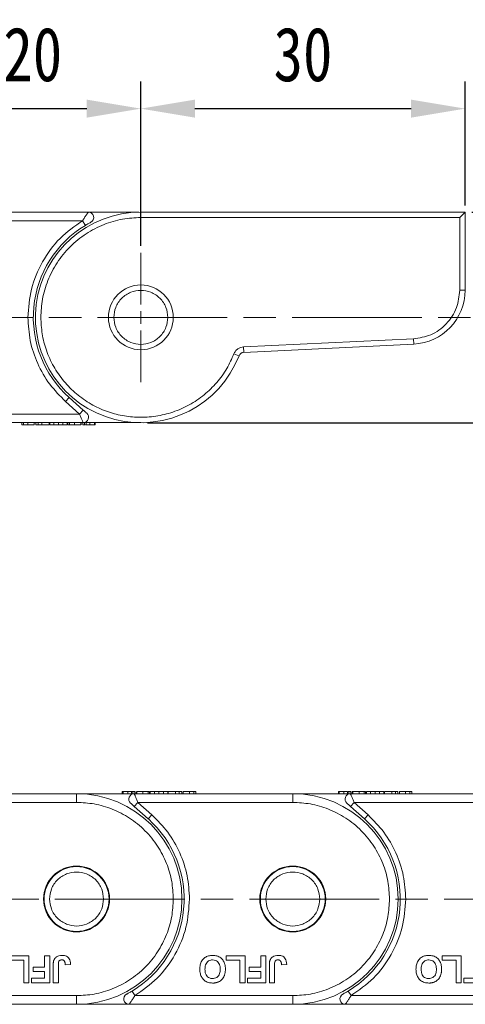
# Model space of a CAD drawing. Header units: millimetres. Extents: x 3455 to 3957, y 2 to 354.
# Tile 13 of 33: x 3684 to 3726, y 163 to 254. Entities that reach past the tile are written whole.
import ezdxf

# ---------------------------------------------------------------- set-up
doc = ezdxf.new("R2010")
doc.units = ezdxf.units.MM
doc.linetypes.add('ACAD_ISO08W100', pattern=[36, 24, -3, 6, -3])
doc.linetypes.add('CENTER', pattern=[0.6, 0.375, -0.075, 0.075, -0.075])
doc.layers.add('中心线', color=1, linetype='CENTER', lineweight=25)
doc.styles.get("Standard").update_dxf_attribs({"font": '仿宋_GB2312.ttf', "width": 0.8})
doc.dimstyles.new('ISO-15', dxfattribs={"dimtxt": 5, "dimasz": 5, "dimexe": 2.5, "dimexo": 0.625, "dimgap": 2.5, "dimtad": 1, "dimdsep": 46, "dimtxsty": 'Standard', "dimcen": 2.5, "dimadec": 0, "dimazin": 0, "dimtfac": 1, "dimtmove": 0, "dimatfit": 3, "dimfxl": 0, "dimarcsym": 0})

# ---------------------------------------------------------------- blocks, each defined once
blk = doc.blocks.new('*D390')
at = {"color": 0, "lineweight": -2}
for p, q in [((3675.525, 232.775), (3675.525, 247.972)), ((3695.525, 232.775), (3695.525, 247.972)), ((3680.525, 245.472), (3690.525, 245.472))]:
    blk.add_line(p, q, dxfattribs=at)
at = {"color": 0, "lineweight": 9}
for points in [[(3680.525, 246.305), (3680.525, 244.639), (3675.525, 245.472)], [(3690.525, 246.305), (3690.525, 244.639), (3695.525, 245.472)]]:
    blk.add_solid(points, dxfattribs=at)
at = {"layer": 'Defpoints', "color": 0, "lineweight": 9}
for p in [(3695.525, 245.472), (3675.525, 232.15), (3695.525, 232.15)]:
    blk.add_point(p, dxfattribs=at)
at = {"color": 0, "lineweight": 9, "insert": (3685.525, 250.472), "char_height": 5, "attachment_point": 5}
blk.add_mtext('20', dxfattribs=at)
blk = doc.blocks.new('*D391')
at = {"color": 0, "lineweight": -2}
for p, q in [((3695.525, 232.775), (3695.525, 247.972)), ((3725.525, 236.516), (3725.525, 247.972)), ((3700.525, 245.472), (3720.525, 245.472))]:
    blk.add_line(p, q, dxfattribs=at)
at = {"color": 0, "lineweight": 9}
for points in [[(3700.525, 246.305), (3700.525, 244.639), (3695.525, 245.472)], [(3720.525, 246.305), (3720.525, 244.639), (3725.525, 245.472)]]:
    blk.add_solid(points, dxfattribs=at)
at = {"layer": 'Defpoints', "color": 0, "lineweight": 9}
for p in [(3725.525, 245.472), (3725.525, 235.891), (3695.525, 232.15)]:
    blk.add_point(p, dxfattribs=at)
at = {"color": 0, "lineweight": 9, "insert": (3710.525, 250.472), "char_height": 5, "attachment_point": 5}
blk.add_mtext('30', dxfattribs=at)
blk = doc.blocks.new('*D392')
at = {"color": 0, "lineweight": -2}
for p, q in [((3726.15, 235.891), (3768.274, 235.891)), ((3765.774, 230.891), (3765.774, 221.391)), ((3696.15, 216.391), (3768.274, 216.391))]:
    blk.add_line(p, q, dxfattribs=at)
at = {"color": 0, "lineweight": 9}
for points in [[(3764.941, 230.891), (3766.608, 230.891), (3765.774, 235.891)], [(3764.941, 221.391), (3766.608, 221.391), (3765.774, 216.391)]]:
    blk.add_solid(points, dxfattribs=at)
at = {"layer": 'Defpoints', "color": 0, "lineweight": 9}
for p in [(3725.525, 235.891), (3695.525, 216.391), (3765.774, 216.391)]:
    blk.add_point(p, dxfattribs=at)
at = {"color": 0, "lineweight": 9, "insert": (3760.774, 226.141), "char_height": 5, "attachment_point": 5, "rotation": 90}
blk.add_mtext('19.5', dxfattribs=at)

msp = doc.modelspace()

# ---------------------------------------------------------------- linework, layer by layer
at = {"color": 7, "linetype": 'Continuous', "lineweight": 15}
for p, q in [((3690.663, 235.895), (3675.525, 235.895)), ((3695.345, 235.895), (3690.663, 235.895)), ((3695.525, 235.391), (3695.525, 235.891)), ((3725.525, 235.891), (3695.525, 235.891)), ((3695.525, 235.391), (3725.025, 235.391)), ((3725.025, 235.391), (3725.525, 235.891)), ((3725.025, 235.391), (3725.025, 228.657)), ((3725.525, 228.657), (3725.525, 235.891)), ((3675.525, 235.095), (3690.131, 235.095)), ((3690.131, 235.095), (3690.389, 234.666)), ((3725.525, 228.657), (3725.025, 228.657)), ((3720.741, 224.162), (3705.023, 223.406)), ((3705.023, 223.406), (3705.047, 222.907)), ((3705.047, 222.907), (3720.765, 223.662)), ((3720.765, 223.662), (3720.741, 224.162)), ((3704.605, 222.59), (3704.139, 222.772)), ((3688.553, 218.36), (3688.887, 218.733)), ((3689.855, 217.195), (3688.553, 218.36)), ((3690.188, 217.567), (3688.887, 218.733)), ((3689.855, 217.195), (3675.525, 217.195)), ((3690.188, 217.567), (3689.855, 217.195)), ((3675.525, 216.395), (3690.19, 216.395)), ((3684.507, 216.195), (3684.507, 216.395)), ((3684.682, 216.195), (3684.682, 216.395)), ((3685.084, 216.195), (3685.084, 216.395)), ((3685.661, 216.395), (3685.661, 216.195)), ((3685.796, 216.195), (3685.796, 216.395)), ((3685.796, 216.195), (3686.027, 216.195)), ((3686.027, 216.195), (3686.027, 216.395)), ((3686.027, 216.195), (3686.36, 216.195)), ((3686.36, 216.195), (3686.36, 216.395)), ((3686.36, 216.195), (3687.052, 216.195)), ((3687.052, 216.195), (3687.052, 216.395)), ((3687.097, 216.195), (3687.097, 216.395)), ((3687.097, 216.195), (3687.489, 216.195)), ((3687.489, 216.195), (3687.489, 216.395)), ((3687.489, 216.195), (3687.905, 216.195)), ((3687.905, 216.395), (3687.905, 216.195)), ((3687.905, 216.195), (3688.321, 216.195)), ((3688.321, 216.195), (3688.321, 216.395)), ((3688.321, 216.195), (3688.713, 216.195)), ((3688.713, 216.195), (3688.713, 216.395)), ((3688.757, 216.195), (3688.757, 216.395)), ((3688.757, 216.195), (3688.762, 216.195)), ((3688.783, 216.195), (3688.783, 216.395)), ((3688.909, 216.395), (3688.909, 216.195)), ((3689.384, 216.195), (3689.384, 216.395)), ((3689.963, 216.195), (3689.963, 216.395)), ((3689.999, 216.195), (3690.014, 216.195)), ((3690.014, 216.195), (3690.014, 216.395)), ((3690.149, 216.395), (3690.149, 216.195)), ((3690.183, 216.41), (3690.314, 216.41)), ((3690.19, 216.395), (3695.525, 216.395)), ((3690.323, 216.195), (3690.323, 216.395)), ((3690.456, 216.195), (3690.456, 216.395)), ((3690.456, 216.195), (3690.79, 216.195)), ((3690.79, 216.195), (3690.79, 216.395)), ((3691.225, 216.195), (3691.225, 216.395)), ((3691.302, 216.195), (3691.302, 216.395)), ((3689.579, 182.037), (3674.914, 182.037)), ((3689.579, 182.037), (3689.579, 181.237)), ((3694.914, 182.037), (3689.579, 182.037)), ((3693.802, 182.237), (3693.802, 182.037)), ((3693.879, 182.237), (3693.879, 182.037)), ((3694.648, 182.237), (3694.314, 182.237)), ((3694.314, 182.237), (3694.314, 182.037)), ((3694.648, 182.237), (3694.648, 182.037)), ((3694.781, 182.237), (3694.781, 182.037)), ((3694.921, 182.021), (3694.79, 182.021)), ((3709.579, 182.037), (3694.914, 182.037)), ((3694.955, 182.037), (3694.955, 182.237)), ((3695.09, 182.237), (3695.09, 182.037)), ((3695.105, 182.237), (3695.09, 182.237)), ((3695.141, 182.237), (3695.141, 182.037)), ((3695.72, 182.237), (3695.72, 182.037)), ((3696.195, 182.037), (3696.195, 182.237)), ((3696.321, 182.237), (3696.321, 182.037)), ((3696.347, 182.237), (3696.342, 182.237)), ((3696.347, 182.237), (3696.347, 182.037)), ((3696.391, 182.237), (3696.391, 182.037)), ((3696.783, 182.237), (3696.391, 182.237)), ((3696.783, 182.237), (3696.783, 182.037)), ((3697.199, 182.237), (3696.783, 182.237)), ((3697.199, 182.037), (3697.199, 182.237)), ((3697.615, 182.237), (3697.199, 182.237)), ((3697.615, 182.237), (3697.615, 182.037)), ((3698.007, 182.237), (3697.615, 182.237)), ((3698.007, 182.237), (3698.007, 182.037)), ((3698.052, 182.237), (3698.052, 182.037)), ((3698.744, 182.237), (3698.052, 182.237)), ((3698.744, 182.237), (3698.744, 182.037)), ((3699.077, 182.237), (3698.744, 182.237)), ((3699.077, 182.237), (3699.077, 182.037)), ((3699.308, 182.237), (3699.077, 182.237)), ((3699.308, 182.237), (3699.308, 182.037)), ((3699.443, 182.037), (3699.443, 182.237)), ((3700.02, 182.237), (3700.02, 182.037)), ((3700.422, 182.237), (3700.422, 182.037)), ((3700.597, 182.237), (3700.597, 182.037)), ((3709.579, 182.037), (3709.579, 181.237)), ((3714.914, 182.037), (3709.579, 182.037)), ((3713.802, 182.237), (3713.802, 182.037)), ((3713.879, 182.237), (3713.879, 182.037)), ((3714.314, 182.237), (3714.314, 182.037)), ((3714.648, 182.237), (3714.314, 182.237)), ((3714.648, 182.237), (3714.648, 182.037)), ((3714.781, 182.237), (3714.781, 182.037)), ((3714.921, 182.021), (3714.79, 182.021)), ((3729.579, 182.037), (3714.914, 182.037)), ((3714.955, 182.037), (3714.955, 182.237)), ((3715.09, 182.237), (3715.09, 182.037)), ((3715.105, 182.237), (3715.09, 182.237)), ((3715.141, 182.237), (3715.141, 182.037)), ((3715.72, 182.237), (3715.72, 182.037)), ((3716.195, 182.037), (3716.195, 182.237)), ((3716.321, 182.237), (3716.321, 182.037)), ((3716.347, 182.237), (3716.342, 182.237)), ((3716.347, 182.237), (3716.347, 182.037)), ((3716.391, 182.237), (3716.391, 182.037)), ((3716.783, 182.237), (3716.391, 182.237)), ((3716.783, 182.237), (3716.783, 182.037)), ((3717.199, 182.237), (3716.783, 182.237)), ((3717.199, 182.037), (3717.199, 182.237)), ((3717.615, 182.237), (3717.199, 182.237)), ((3717.615, 182.237), (3717.615, 182.037)), ((3718.007, 182.237), (3717.615, 182.237)), ((3718.007, 182.237), (3718.007, 182.037)), ((3718.052, 182.237), (3718.052, 182.037)), ((3718.744, 182.237), (3718.052, 182.237)), ((3718.744, 182.237), (3718.744, 182.037)), ((3719.077, 182.237), (3718.744, 182.237)), ((3719.077, 182.237), (3719.077, 182.037)), ((3719.308, 182.237), (3719.077, 182.237)), ((3719.308, 182.237), (3719.308, 182.037)), ((3719.443, 182.037), (3719.443, 182.237)), ((3720.02, 182.237), (3720.02, 182.037)), ((3720.422, 182.237), (3720.422, 182.037)), ((3720.597, 182.237), (3720.597, 182.037)), ((3675.249, 181.237), (3689.579, 181.237)), ((3694.916, 180.864), (3695.249, 181.237)), ((3694.916, 180.864), (3696.217, 179.698)), ((3695.249, 181.237), (3696.551, 180.071)), ((3695.249, 181.237), (3709.579, 181.237)), ((3714.916, 180.864), (3715.249, 181.237)), ((3714.916, 180.864), (3716.217, 179.698)), ((3715.249, 181.237), (3716.551, 180.071)), ((3715.249, 181.237), (3729.579, 181.237)), ((3696.551, 180.071), (3696.217, 179.698)), ((3716.551, 180.071), (3716.217, 179.698)), ((3683.41, 167.037), (3685.173, 167.037)), ((3685.173, 167.037), (3685.173, 164.537)), ((3686.613, 167.037), (3687.094, 167.037)), ((3686.613, 165.979), (3686.613, 167.037)), ((3687.094, 167.037), (3687.094, 164.537)), ((3703.41, 167.037), (3705.173, 167.037)), ((3703.41, 166.62), (3703.41, 167.037)), ((3705.173, 167.037), (3705.173, 164.537)), ((3706.613, 167.037), (3707.094, 167.037)), ((3706.613, 165.979), (3706.613, 167.037)), ((3707.094, 167.037), (3707.094, 164.537)), ((3723.41, 167.037), (3725.173, 167.037)), ((3723.41, 166.62), (3723.41, 167.037)), ((3725.173, 167.037), (3725.173, 164.537)), ((3684.692, 166.62), (3683.41, 166.62)), ((3684.692, 164.537), (3684.692, 166.62)), ((3685.556, 165.562), (3685.556, 165.979)), ((3685.556, 165.979), (3686.613, 165.979)), ((3687.412, 164.537), (3687.412, 166.113)), ((3687.893, 166.155), (3687.893, 164.537)), ((3688.534, 166.203), (3689.015, 166.235)), ((3704.692, 166.62), (3703.41, 166.62)), ((3704.692, 164.537), (3704.692, 166.62)), ((3705.556, 165.562), (3705.556, 165.979)), ((3705.556, 165.979), (3706.613, 165.979)), ((3707.412, 164.537), (3707.412, 166.113)), ((3707.893, 166.155), (3707.893, 164.537)), ((3708.534, 166.203), (3709.015, 166.235)), ((3724.692, 166.62), (3723.41, 166.62)), ((3724.692, 164.537), (3724.692, 166.62)), ((3686.613, 165.562), (3685.556, 165.562)), ((3686.613, 164.953), (3686.613, 165.562)), ((3706.613, 165.562), (3705.556, 165.562)), ((3706.613, 164.953), (3706.613, 165.562)), ((3685.173, 164.537), (3684.692, 164.537)), ((3685.395, 164.537), (3685.395, 164.953)), ((3685.395, 164.953), (3686.613, 164.953)), ((3687.094, 164.537), (3685.395, 164.537)), ((3687.893, 164.537), (3687.412, 164.537)), ((3705.173, 164.537), (3704.692, 164.537)), ((3705.395, 164.537), (3705.395, 164.953)), ((3705.395, 164.953), (3706.613, 164.953)), ((3707.094, 164.537), (3705.395, 164.537)), ((3707.893, 164.537), (3707.412, 164.537)), ((3725.173, 164.537), (3724.692, 164.537)), ((3725.395, 164.953), (3726.613, 164.953)), ((3725.395, 164.537), (3725.395, 164.953)), ((3727.094, 164.537), (3725.395, 164.537)), ((3689.579, 163.337), (3674.973, 163.337)), ((3689.579, 162.537), (3689.579, 163.337)), ((3694.973, 163.337), (3694.715, 163.765)), ((3709.579, 163.337), (3694.973, 163.337)), ((3709.579, 162.537), (3709.579, 163.337)), ((3714.973, 163.337), (3714.715, 163.765)), ((3729.579, 163.337), (3714.973, 163.337)), ((3674.441, 162.537), (3689.579, 162.537)), ((3689.579, 162.537), (3694.441, 162.537)), ((3694.441, 162.537), (3709.579, 162.537)), ((3709.579, 162.537), (3714.441, 162.537)), ((3714.441, 162.537), (3729.579, 162.537))]:
    msp.add_line(p, q, dxfattribs=at)
for centre, radius in [((3695.525, 226.145), 3), ((3689.579, 172.287), 3.05), ((3689.579, 172.287), 3), ((3709.579, 172.287), 3.05), ((3709.579, 172.287), 3)]:
    msp.add_circle(centre, radius, dxfattribs=at)
for centre, radius, start, end in [((3695.525, 226.141), 9.75, 90, 338.63839), ((3690.663, 235.395), 0.5, 297.72786, 90), ((3695.525, 226.145), 9.95, 121.07867, 228.15), ((3720.525, 228.657), 5, 272.75148, 0), ((3705.071, 222.408), 0.5, 92.75148, 158.63839), ((3690.19, 216.895), 0.5, 270, 48.15), ((3689.579, 172.287), 9.75, 270, 90), ((3694.914, 181.537), 0.5, 90, 228.15), ((3709.579, 172.287), 9.75, 270, 90), ((3714.914, 181.537), 0.5, 90, 228.15), ((3689.579, 172.287), 9.95, 301.07867, 48.15), ((3709.579, 172.287), 9.95, 301.07867, 48.15), ((3694.441, 163.037), 0.5, 117.72786, 270), ((3714.441, 163.037), 0.5, 117.72786, 270)]:
    msp.add_arc(centre, radius, start, end, dxfattribs=at)
for points, knots in [([(3686.275, 226.141), (3686.305, 226.705), (3686.367, 227.867), (3686.881, 229.591), (3687.735, 231.249), (3688.938, 232.728), (3690.175, 233.733), (3691.263, 234.369), (3692.374, 234.873), (3693.799, 235.3), (3694.961, 235.361), (3695.525, 235.391)], [0, 0, 0, 0, 0.116497, 0.239972, 0.36858, 0.499917, 0.631255, 0.695623, 0.760028, 0.883503, 1, 1, 1, 1]), ([(3690.131, 235.095), (3690.192, 235.191), (3690.314, 235.386), (3690.461, 235.605), (3690.558, 235.746), (3690.616, 235.828), (3690.655, 235.884), (3690.66, 235.891), (3690.663, 235.895)], [0, 0, 0, 0, 0.2479947, 0.4981508, 0.6300332, 0.7488149, 0.8771295, 1, 1, 1, 1]), ([(3690.795, 235.877), (3690.771, 235.88), (3690.729, 235.885), (3690.666, 235.868), (3690.638, 235.86)], [0, 0, 0, 0, 0.561032, 1, 1, 1, 1]), ([(3685.075, 226.145), (3685.139, 227.026), (3685.27, 228.818), (3686.335, 231.336), (3687.942, 233.547), (3689.409, 234.585), (3690.131, 235.095)], [0, 0, 0, 0, 0.245823, 0.5, 0.754177, 1, 1, 1, 1]), ([(3690.389, 234.666), (3690.49, 234.726), (3690.643, 234.816), (3690.808, 234.905), (3690.871, 234.939), (3690.892, 234.95), (3690.894, 234.951), (3690.896, 234.952)], [0, 0, 0, 0, 0.49837, 0.74785, 0.883326, 0.942509, 1, 1, 1, 1]), ([(3693.025, 226.145), (3693.059, 226.459), (3693.11, 226.944), (3693.422, 227.527), (3693.745, 227.925), (3694.143, 228.25), (3694.725, 228.551), (3695.525, 228.705), (3696.325, 228.551), (3696.907, 228.249), (3697.305, 227.924), (3697.628, 227.527), (3697.94, 226.944), (3697.991, 226.459), (3698.025, 226.145)], [0, 0, 0, 0, 0.119721, 0.184895, 0.25, 0.315174, 0.380279, 0.5, 0.619721, 0.684895, 0.75, 0.815174, 0.880279, 1, 1, 1, 1]), ([(3725.025, 228.657), (3724.966, 228.107), (3724.843, 226.964), (3723.86, 225.478), (3722.423, 224.424), (3721.288, 224.247), (3720.741, 224.162)], [0, 0, 0, 0, 0.240719, 0.5, 0.759281, 1, 1, 1, 1]), ([(3688.553, 218.36), (3688.043, 218.876), (3687.01, 219.918), (3685.921, 221.854), (3685.206, 223.956), (3685.118, 225.421), (3685.075, 226.145)], [0, 0, 0, 0, 0.247221, 0.5, 0.752779, 1, 1, 1, 1]), ([(3704.139, 222.772), (3703.933, 222.31), (3703.51, 221.365), (3702.572, 220.082), (3701.407, 218.937), (3700.03, 218.006), (3698.511, 217.334), (3696.922, 216.95), (3695.339, 216.849), (3693.803, 217.011), (3692.313, 217.42), (3690.876, 218.09), (3689.536, 219.027), (3688.366, 220.206), (3687.423, 221.575), (3686.755, 223.065), (3686.348, 224.602), (3686.299, 225.636), (3686.275, 226.141)], [0, 0, 0, 0, 0.059209, 0.121152, 0.185061, 0.25, 0.314939, 0.378848, 0.440791, 0.5, 0.559209, 0.621152, 0.685061, 0.75, 0.814939, 0.878848, 0.940791, 1, 1, 1, 1]), ([(3698.025, 226.145), (3697.991, 225.83), (3697.94, 225.345), (3697.628, 224.762), (3697.305, 224.365), (3696.907, 224.04), (3696.325, 223.738), (3695.525, 223.584), (3694.725, 223.738), (3694.142, 224.04), (3693.745, 224.365), (3693.422, 224.762), (3693.11, 225.345), (3693.059, 225.83), (3693.025, 226.145)], [0, 0, 0, 0, 0.119721, 0.184895, 0.25, 0.315174, 0.380279, 0.5, 0.619721, 0.684895, 0.75, 0.815174, 0.880279, 1, 1, 1, 1]), ([(3705.023, 223.406), (3704.929, 223.394), (3704.739, 223.369), (3704.48, 223.23), (3704.265, 223.029), (3704.181, 222.856), (3704.139, 222.772)], [0, 0, 0, 0, 0.244762, 0.5, 0.755238, 1, 1, 1, 1]), ([(3690.183, 216.41), (3690.178, 216.422), (3690.167, 216.447), (3690.135, 216.523), (3690.078, 216.661), (3689.983, 216.888), (3689.896, 217.095), (3689.855, 217.195)], [0, 0, 0, 0, 0.132525, 0.273162, 0.419796, 0.718424, 1, 1, 1, 1]), ([(3690.523, 217.267), (3690.522, 217.268), (3690.519, 217.27), (3690.5, 217.288), (3690.469, 217.316), (3690.408, 217.37), (3690.313, 217.456), (3690.23, 217.53), (3690.188, 217.567)], [0, 0, 0, 0, 0.09517, 0.195508, 0.310112, 0.437792, 0.718545, 1, 1, 1, 1]), ([(3684.507, 216.195), (3684.509, 216.195), (3684.511, 216.195), (3684.528, 216.195), (3684.555, 216.195), (3684.583, 216.195), (3684.622, 216.195), (3684.662, 216.195), (3684.682, 216.195)], [0, 0, 0, 0, 0.2383707, 0.4778187, 0.6052177, 0.7333115, 0.865299, 1, 1, 1, 1]), ([(3684.682, 216.195), (3684.702, 216.195), (3684.743, 216.195), (3684.819, 216.195), (3684.902, 216.195), (3684.974, 216.195), (3685.036, 216.195), (3685.068, 216.195), (3685.084, 216.195)], [0, 0, 0, 0, 0.2065585, 0.420423, 0.6036233, 0.7939578, 0.8966075, 1, 1, 1, 1]), ([(3685.084, 216.195), (3685.153, 216.195), (3685.283, 216.195), (3685.437, 216.195), (3685.564, 216.195), (3685.65, 216.195), (3685.657, 216.195), (3685.661, 216.195)], [0, 0, 0, 0, 0.154712, 0.295547, 0.420761, 0.630514, 1, 1, 1, 1]), ([(3688.783, 216.195), (3688.784, 216.195), (3688.785, 216.195), (3688.795, 216.195), (3688.808, 216.195), (3688.829, 216.195), (3688.86, 216.195), (3688.893, 216.195), (3688.909, 216.195)], [0, 0, 0, 0, 0.164091, 0.329194, 0.461325, 0.594454, 0.795732, 1, 1, 1, 1]), ([(3688.909, 216.195), (3688.928, 216.195), (3688.968, 216.195), (3689.039, 216.195), (3689.117, 216.195), (3689.2, 216.195), (3689.29, 216.195), (3689.352, 216.195), (3689.384, 216.195)], [0, 0, 0, 0, 0.177376, 0.35832, 0.511584, 0.66939, 0.832541, 1, 1, 1, 1]), ([(3689.384, 216.195), (3689.452, 216.195), (3689.576, 216.195), (3689.734, 216.195), (3689.852, 216.195), (3689.933, 216.195), (3689.953, 216.195), (3689.963, 216.195)], [0, 0, 0, 0, 0.219903, 0.401483, 0.582484, 0.790929, 1, 1, 1, 1]), ([(3690.149, 216.195), (3690.15, 216.195), (3690.152, 216.195), (3690.17, 216.195), (3690.196, 216.195), (3690.225, 216.195), (3690.264, 216.195), (3690.303, 216.195), (3690.323, 216.195)], [0, 0, 0, 0, 0.239045, 0.479189, 0.606249, 0.73402, 0.865685, 1, 1, 1, 1]), ([(3690.19, 216.395), (3690.189, 216.395), (3690.189, 216.395), (3690.183, 216.409), (3690.183, 216.41)], [0, 0, 0, 0, 0.9791059, 1, 1, 1, 1]), ([(3690.323, 216.195), (3690.342, 216.195), (3690.369, 216.195), (3690.405, 216.195), (3690.414, 216.195)], [0, 0, 0, 0, 0.731068, 1, 1, 1, 1]), ([(3690.79, 216.195), (3690.835, 216.195), (3690.92, 216.195), (3691.068, 216.195), (3691.173, 216.195), (3691.225, 216.195)], [0, 0, 0, 0, 0.367019, 0.679786, 1, 1, 1, 1]), ([(3691.129, 216.195), (3691.154, 216.195), (3691.204, 216.195), (3691.247, 216.195), (3691.275, 216.195), (3691.292, 216.195), (3691.301, 216.195), (3691.302, 216.195), (3691.302, 216.195)], [0, 0, 0, 0, 0.171443, 0.347826, 0.508794, 0.670915, 0.83526, 1, 1, 1, 1]), ([(3693.975, 182.237), (3693.95, 182.237), (3693.9, 182.237), (3693.857, 182.237), (3693.829, 182.237), (3693.812, 182.237), (3693.803, 182.237), (3693.802, 182.237), (3693.802, 182.237)], [0, 0, 0, 0, 0.1714431, 0.347826, 0.5087935, 0.6709152, 0.8352601, 1, 1, 1, 1]), ([(3694.314, 182.237), (3694.269, 182.237), (3694.184, 182.237), (3694.036, 182.237), (3693.931, 182.237), (3693.879, 182.237)], [0, 0, 0, 0, 0.367019, 0.679786, 1, 1, 1, 1]), ([(3694.781, 182.237), (3694.762, 182.237), (3694.735, 182.237), (3694.699, 182.237), (3694.69, 182.237)], [0, 0, 0, 0, 0.731068, 1, 1, 1, 1]), ([(3694.955, 182.237), (3694.954, 182.237), (3694.952, 182.237), (3694.934, 182.237), (3694.908, 182.237), (3694.879, 182.237), (3694.84, 182.237), (3694.801, 182.237), (3694.781, 182.237)], [0, 0, 0, 0, 0.239045, 0.479189, 0.606249, 0.73402, 0.865685, 1, 1, 1, 1]), ([(3694.914, 182.037), (3694.915, 182.037), (3694.915, 182.036), (3694.921, 182.022), (3694.921, 182.022)], [0, 0, 0, 0, 0.979106, 1, 1, 1, 1]), ([(3694.921, 182.022), (3694.926, 182.009), (3694.937, 181.984), (3694.969, 181.908), (3695.026, 181.77), (3695.121, 181.543), (3695.208, 181.337), (3695.249, 181.237)], [0, 0, 0, 0, 0.132525, 0.273162, 0.419796, 0.718424, 1, 1, 1, 1]), ([(3695.72, 182.237), (3695.652, 182.237), (3695.528, 182.237), (3695.37, 182.237), (3695.252, 182.237), (3695.171, 182.237), (3695.151, 182.237), (3695.141, 182.237)], [0, 0, 0, 0, 0.219903, 0.401483, 0.582484, 0.790929, 1, 1, 1, 1]), ([(3696.195, 182.237), (3696.176, 182.237), (3696.136, 182.237), (3696.065, 182.237), (3695.987, 182.237), (3695.904, 182.237), (3695.814, 182.237), (3695.752, 182.237), (3695.72, 182.237)], [0, 0, 0, 0, 0.177376, 0.35832, 0.511584, 0.66939, 0.832541, 1, 1, 1, 1]), ([(3696.321, 182.237), (3696.32, 182.237), (3696.319, 182.237), (3696.309, 182.237), (3696.296, 182.237), (3696.275, 182.237), (3696.244, 182.237), (3696.211, 182.237), (3696.195, 182.237)], [0, 0, 0, 0, 0.164091, 0.329194, 0.461325, 0.594454, 0.795732, 1, 1, 1, 1]), ([(3700.02, 182.237), (3699.951, 182.237), (3699.821, 182.237), (3699.667, 182.237), (3699.54, 182.237), (3699.454, 182.237), (3699.447, 182.237), (3699.443, 182.237)], [0, 0, 0, 0, 0.154712, 0.295547, 0.420761, 0.630514, 1, 1, 1, 1]), ([(3700.422, 182.237), (3700.402, 182.237), (3700.361, 182.237), (3700.285, 182.237), (3700.202, 182.237), (3700.13, 182.237), (3700.068, 182.237), (3700.036, 182.237), (3700.02, 182.237)], [0, 0, 0, 0, 0.2065585, 0.420423, 0.6036233, 0.7939578, 0.8966075, 1, 1, 1, 1]), ([(3700.597, 182.237), (3700.595, 182.237), (3700.593, 182.237), (3700.576, 182.237), (3700.549, 182.237), (3700.521, 182.237), (3700.482, 182.237), (3700.442, 182.237), (3700.422, 182.237)], [0, 0, 0, 0, 0.2383707, 0.4778187, 0.6052177, 0.7333115, 0.865299, 1, 1, 1, 1]), ([(3713.975, 182.237), (3713.95, 182.237), (3713.9, 182.237), (3713.857, 182.237), (3713.829, 182.237), (3713.812, 182.237), (3713.803, 182.237), (3713.802, 182.237), (3713.802, 182.237)], [0, 0, 0, 0, 0.171443, 0.347826, 0.508794, 0.670915, 0.83526, 1, 1, 1, 1]), ([(3714.314, 182.237), (3714.269, 182.237), (3714.184, 182.237), (3714.036, 182.237), (3713.931, 182.237), (3713.879, 182.237)], [0, 0, 0, 0, 0.367019, 0.679786, 1, 1, 1, 1]), ([(3714.781, 182.237), (3714.762, 182.237), (3714.735, 182.237), (3714.699, 182.237), (3714.69, 182.237)], [0, 0, 0, 0, 0.731068, 1, 1, 1, 1]), ([(3714.955, 182.237), (3714.954, 182.237), (3714.952, 182.237), (3714.934, 182.237), (3714.908, 182.237), (3714.879, 182.237), (3714.84, 182.237), (3714.801, 182.237), (3714.781, 182.237)], [0, 0, 0, 0, 0.239045, 0.479189, 0.606249, 0.73402, 0.865685, 1, 1, 1, 1]), ([(3714.914, 182.037), (3714.915, 182.037), (3714.915, 182.036), (3714.921, 182.022), (3714.921, 182.022)], [0, 0, 0, 0, 0.979106, 1, 1, 1, 1]), ([(3714.921, 182.022), (3714.926, 182.009), (3714.937, 181.984), (3714.969, 181.908), (3715.026, 181.77), (3715.121, 181.543), (3715.208, 181.337), (3715.249, 181.237)], [0, 0, 0, 0, 0.132525, 0.273162, 0.419796, 0.718424, 1, 1, 1, 1]), ([(3715.72, 182.237), (3715.652, 182.237), (3715.528, 182.237), (3715.37, 182.237), (3715.252, 182.237), (3715.171, 182.237), (3715.151, 182.237), (3715.141, 182.237)], [0, 0, 0, 0, 0.219903, 0.401483, 0.582484, 0.790929, 1, 1, 1, 1]), ([(3716.195, 182.237), (3716.176, 182.237), (3716.136, 182.237), (3716.065, 182.237), (3715.987, 182.237), (3715.904, 182.237), (3715.814, 182.237), (3715.752, 182.237), (3715.72, 182.237)], [0, 0, 0, 0, 0.177376, 0.35832, 0.511584, 0.66939, 0.832541, 1, 1, 1, 1]), ([(3716.321, 182.237), (3716.32, 182.237), (3716.319, 182.237), (3716.309, 182.237), (3716.296, 182.237), (3716.275, 182.237), (3716.244, 182.237), (3716.211, 182.237), (3716.195, 182.237)], [0, 0, 0, 0, 0.164091, 0.329194, 0.461325, 0.594454, 0.795732, 1, 1, 1, 1]), ([(3720.02, 182.237), (3719.951, 182.237), (3719.821, 182.237), (3719.667, 182.237), (3719.54, 182.237), (3719.454, 182.237), (3719.447, 182.237), (3719.443, 182.237)], [0, 0, 0, 0, 0.154712, 0.295547, 0.420761, 0.630514, 1, 1, 1, 1]), ([(3720.422, 182.237), (3720.402, 182.237), (3720.361, 182.237), (3720.285, 182.237), (3720.202, 182.237), (3720.13, 182.237), (3720.068, 182.237), (3720.036, 182.237), (3720.02, 182.237)], [0, 0, 0, 0, 0.2065585, 0.420423, 0.6036233, 0.7939578, 0.8966075, 1, 1, 1, 1]), ([(3720.597, 182.237), (3720.595, 182.237), (3720.593, 182.237), (3720.576, 182.237), (3720.549, 182.237), (3720.521, 182.237), (3720.482, 182.237), (3720.442, 182.237), (3720.422, 182.237)], [0, 0, 0, 0, 0.2383707, 0.4778187, 0.6052177, 0.7333115, 0.865299, 1, 1, 1, 1]), ([(3698.529, 172.287), (3698.5, 172.833), (3698.44, 173.957), (3697.942, 175.625), (3697.117, 177.229), (3695.952, 178.66), (3694.521, 179.824), (3692.917, 180.65), (3691.249, 181.148), (3690.125, 181.208), (3689.579, 181.237)], [0, 0, 0, 0, 0.116516, 0.240011, 0.368641, 0.5, 0.631359, 0.759989, 0.883484, 1, 1, 1, 1]), ([(3694.581, 181.164), (3694.582, 181.163), (3694.584, 181.161), (3694.604, 181.144), (3694.635, 181.116), (3694.696, 181.061), (3694.791, 180.976), (3694.874, 180.901), (3694.916, 180.864)], [0, 0, 0, 0, 0.09517, 0.195508, 0.310112, 0.437792, 0.718545, 1, 1, 1, 1]), ([(3718.529, 172.287), (3718.5, 172.833), (3718.44, 173.957), (3717.942, 175.625), (3717.117, 177.229), (3715.952, 178.66), (3714.521, 179.824), (3712.917, 180.65), (3711.249, 181.148), (3710.125, 181.208), (3709.579, 181.237)], [0, 0, 0, 0, 0.116516, 0.240011, 0.368641, 0.5, 0.631359, 0.759989, 0.883484, 1, 1, 1, 1]), ([(3714.581, 181.164), (3714.582, 181.163), (3714.584, 181.161), (3714.604, 181.144), (3714.635, 181.116), (3714.696, 181.061), (3714.791, 180.976), (3714.874, 180.901), (3714.916, 180.864)], [0, 0, 0, 0, 0.0951701, 0.1955083, 0.3101122, 0.4377917, 0.7185448, 1, 1, 1, 1]), ([(3696.551, 180.071), (3697.061, 179.556), (3698.094, 178.513), (3699.183, 176.578), (3699.898, 174.475), (3699.986, 173.011), (3700.029, 172.287)], [0, 0, 0, 0, 0.247221, 0.5, 0.752779, 1, 1, 1, 1]), ([(3716.551, 180.071), (3717.061, 179.556), (3718.094, 178.513), (3719.183, 176.578), (3719.898, 174.475), (3719.986, 173.011), (3720.029, 172.287)], [0, 0, 0, 0, 0.247221, 0.5, 0.752779, 1, 1, 1, 1]), ([(3687.079, 172.287), (3687.113, 172.601), (3687.164, 173.087), (3687.476, 173.669), (3687.799, 174.067), (3688.197, 174.392), (3688.779, 174.693), (3689.579, 174.847), (3690.379, 174.693), (3690.962, 174.392), (3691.359, 174.066), (3691.682, 173.669), (3691.994, 173.086), (3692.045, 172.601), (3692.079, 172.287)], [0, 0, 0, 0, 0.119721, 0.184895, 0.25, 0.315174, 0.380279, 0.5, 0.619721, 0.684895, 0.75, 0.815174, 0.880279, 1, 1, 1, 1]), ([(3707.079, 172.287), (3707.113, 172.601), (3707.164, 173.087), (3707.476, 173.669), (3707.799, 174.067), (3708.197, 174.392), (3708.779, 174.693), (3709.579, 174.847), (3710.379, 174.693), (3710.962, 174.392), (3711.359, 174.066), (3711.682, 173.669), (3711.994, 173.086), (3712.045, 172.601), (3712.079, 172.287)], [0, 0, 0, 0, 0.119721, 0.184895, 0.25, 0.315174, 0.380279, 0.5, 0.619721, 0.684895, 0.75, 0.815174, 0.880279, 1, 1, 1, 1]), ([(3692.079, 172.287), (3692.045, 171.972), (3691.994, 171.487), (3691.682, 170.904), (3691.359, 170.507), (3690.961, 170.182), (3690.379, 169.88), (3689.579, 169.726), (3688.779, 169.88), (3688.197, 170.182), (3687.799, 170.507), (3687.476, 170.904), (3687.164, 171.487), (3687.113, 171.972), (3687.079, 172.287)], [0, 0, 0, 0, 0.119721, 0.184895, 0.25, 0.315174, 0.380279, 0.5, 0.619721, 0.684895, 0.75, 0.815174, 0.880279, 1, 1, 1, 1]), ([(3689.579, 163.337), (3690.125, 163.366), (3691.249, 163.426), (3692.917, 163.924), (3694.521, 164.749), (3695.952, 165.913), (3697.117, 167.344), (3697.942, 168.948), (3698.44, 170.616), (3698.5, 171.741), (3698.529, 172.287)], [0, 0, 0, 0, 0.116516, 0.240011, 0.368641, 0.5, 0.631359, 0.759989, 0.883484, 1, 1, 1, 1]), ([(3700.029, 172.287), (3699.965, 171.406), (3699.834, 169.614), (3698.769, 167.095), (3697.162, 164.884), (3695.695, 163.847), (3694.973, 163.337)], [0, 0, 0, 0, 0.245823, 0.5, 0.754177, 1, 1, 1, 1]), ([(3712.079, 172.287), (3712.045, 171.972), (3711.994, 171.487), (3711.682, 170.904), (3711.359, 170.507), (3710.961, 170.182), (3710.379, 169.88), (3709.579, 169.726), (3708.779, 169.88), (3708.197, 170.182), (3707.799, 170.507), (3707.476, 170.904), (3707.164, 171.487), (3707.113, 171.972), (3707.079, 172.287)], [0, 0, 0, 0, 0.119721, 0.184895, 0.25, 0.315174, 0.380279, 0.5, 0.619721, 0.684895, 0.75, 0.815174, 0.880279, 1, 1, 1, 1]), ([(3709.579, 163.337), (3710.125, 163.366), (3711.249, 163.426), (3712.917, 163.924), (3714.521, 164.749), (3715.952, 165.913), (3717.117, 167.344), (3717.942, 168.948), (3718.44, 170.616), (3718.5, 171.741), (3718.529, 172.287)], [0, 0, 0, 0, 0.116516, 0.2400113, 0.3686408, 0.5, 0.6313592, 0.7599887, 0.883484, 1, 1, 1, 1]), ([(3720.029, 172.287), (3719.965, 171.406), (3719.834, 169.614), (3718.769, 167.095), (3717.162, 164.884), (3715.695, 163.847), (3714.973, 163.337)], [0, 0, 0, 0, 0.245823, 0.5, 0.754177, 1, 1, 1, 1]), ([(3687.467, 166.588), (3687.494, 166.65), (3687.554, 166.787), (3687.724, 166.947), (3687.964, 167.054), (3688.142, 167.064), (3688.243, 167.069)], [0, 0, 0, 0, 0.206429, 0.456722, 0.693973, 1, 1, 1, 1]), ([(3688.243, 167.069), (3688.347, 167.062), (3688.525, 167.05), (3688.751, 166.931), (3688.907, 166.757), (3689.001, 166.514), (3689.01, 166.332), (3689.015, 166.235)], [0, 0, 0, 0, 0.24093, 0.409491, 0.578642, 0.775105, 1, 1, 1, 1]), ([(3700.977, 165.79), (3700.983, 165.924), (3700.996, 166.194), (3701.15, 166.581), (3701.424, 166.872), (3701.779, 167.044), (3702.028, 167.06), (3702.159, 167.069)], [0, 0, 0, 0, 0.204609, 0.411109, 0.621842, 0.801311, 1, 1, 1, 1]), ([(3702.159, 167.069), (3702.294, 167.06), (3702.565, 167.043), (3702.92, 166.858), (3703.171, 166.577), (3703.325, 166.218), (3703.34, 165.951), (3703.348, 165.802)], [0, 0, 0, 0, 0.205416, 0.413489, 0.592452, 0.772931, 1, 1, 1, 1]), ([(3707.467, 166.588), (3707.494, 166.65), (3707.554, 166.787), (3707.724, 166.947), (3707.964, 167.054), (3708.142, 167.064), (3708.243, 167.069)], [0, 0, 0, 0, 0.206429, 0.456722, 0.693973, 1, 1, 1, 1]), ([(3708.243, 167.069), (3708.347, 167.062), (3708.525, 167.05), (3708.751, 166.931), (3708.907, 166.757), (3709.001, 166.514), (3709.01, 166.332), (3709.015, 166.235)], [0, 0, 0, 0, 0.24093, 0.409491, 0.578642, 0.775105, 1, 1, 1, 1]), ([(3720.977, 165.79), (3720.983, 165.924), (3720.996, 166.194), (3721.15, 166.581), (3721.424, 166.872), (3721.779, 167.044), (3722.028, 167.06), (3722.159, 167.069)], [0, 0, 0, 0, 0.204609, 0.411109, 0.621842, 0.801311, 1, 1, 1, 1]), ([(3722.159, 167.069), (3722.294, 167.06), (3722.565, 167.043), (3722.92, 166.858), (3723.171, 166.577), (3723.325, 166.218), (3723.34, 165.951), (3723.348, 165.802)], [0, 0, 0, 0, 0.205416, 0.413489, 0.592452, 0.772931, 1, 1, 1, 1]), ([(3687.412, 166.113), (3687.413, 166.146), (3687.413, 166.213), (3687.418, 166.303), (3687.425, 166.382), (3687.435, 166.451), (3687.446, 166.52), (3687.46, 166.565), (3687.467, 166.588)], [0, 0, 0, 0, 0.20827, 0.416707, 0.561481, 0.706573, 0.852825, 1, 1, 1, 1]), ([(3687.893, 166.155), (3687.895, 166.217), (3687.898, 166.341), (3687.921, 166.494), (3687.989, 166.589), (3688.067, 166.636), (3688.145, 166.651), (3688.197, 166.652), (3688.212, 166.652)], [0, 0, 0, 0, 0.272224, 0.546623, 0.659126, 0.771081, 0.934792, 1, 1, 1, 1]), ([(3688.212, 166.652), (3688.232, 166.651), (3688.273, 166.65), (3688.328, 166.634), (3688.374, 166.613), (3688.411, 166.586), (3688.443, 166.553), (3688.46, 166.527), (3688.469, 166.514)], [0, 0, 0, 0, 0.199415, 0.404779, 0.549305, 0.697938, 0.847272, 1, 1, 1, 1]), ([(3688.469, 166.514), (3688.479, 166.495), (3688.499, 166.455), (3688.514, 166.396), (3688.522, 166.343), (3688.528, 166.297), (3688.532, 166.25), (3688.533, 166.219), (3688.534, 166.203)], [0, 0, 0, 0, 0.205288, 0.416473, 0.561717, 0.70725, 0.853541, 1, 1, 1, 1]), ([(3701.457, 165.778), (3701.465, 165.914), (3701.476, 166.128), (3701.606, 166.396), (3701.776, 166.556), (3701.972, 166.642), (3702.103, 166.649), (3702.16, 166.652)], [0, 0, 0, 0, 0.319264, 0.504624, 0.690858, 0.864593, 1, 1, 1, 1]), ([(3702.16, 166.652), (3702.251, 166.644), (3702.415, 166.628), (3702.618, 166.497), (3702.761, 166.324), (3702.854, 166.079), (3702.862, 165.894), (3702.868, 165.785)], [0, 0, 0, 0, 0.213943, 0.387352, 0.56015, 0.741367, 1, 1, 1, 1]), ([(3707.412, 166.113), (3707.413, 166.146), (3707.413, 166.213), (3707.418, 166.303), (3707.425, 166.382), (3707.435, 166.451), (3707.446, 166.52), (3707.46, 166.565), (3707.467, 166.588)], [0, 0, 0, 0, 0.20827, 0.416707, 0.561481, 0.706573, 0.852825, 1, 1, 1, 1]), ([(3707.893, 166.155), (3707.895, 166.217), (3707.898, 166.341), (3707.921, 166.494), (3707.989, 166.589), (3708.067, 166.636), (3708.145, 166.651), (3708.197, 166.652), (3708.212, 166.652)], [0, 0, 0, 0, 0.272224, 0.546623, 0.659126, 0.771081, 0.934792, 1, 1, 1, 1]), ([(3708.212, 166.652), (3708.232, 166.651), (3708.273, 166.65), (3708.328, 166.634), (3708.374, 166.613), (3708.411, 166.586), (3708.443, 166.553), (3708.46, 166.527), (3708.469, 166.514)], [0, 0, 0, 0, 0.199415, 0.404779, 0.549305, 0.697938, 0.847272, 1, 1, 1, 1]), ([(3708.469, 166.514), (3708.479, 166.495), (3708.499, 166.455), (3708.514, 166.396), (3708.522, 166.343), (3708.528, 166.297), (3708.532, 166.25), (3708.533, 166.219), (3708.534, 166.203)], [0, 0, 0, 0, 0.205288, 0.416473, 0.561717, 0.70725, 0.853541, 1, 1, 1, 1]), ([(3721.457, 165.778), (3721.465, 165.914), (3721.476, 166.128), (3721.606, 166.396), (3721.776, 166.556), (3721.972, 166.642), (3722.103, 166.649), (3722.16, 166.652)], [0, 0, 0, 0, 0.319264, 0.504624, 0.690858, 0.864593, 1, 1, 1, 1]), ([(3722.16, 166.652), (3722.251, 166.644), (3722.415, 166.628), (3722.618, 166.497), (3722.761, 166.324), (3722.854, 166.079), (3722.862, 165.894), (3722.868, 165.785)], [0, 0, 0, 0, 0.213943, 0.387352, 0.56015, 0.741367, 1, 1, 1, 1]), ([(3702.166, 164.505), (3702.031, 164.514), (3701.759, 164.531), (3701.403, 164.721), (3701.152, 165.006), (3700.999, 165.372), (3700.985, 165.641), (3700.977, 165.79)], [0, 0, 0, 0, 0.203933, 0.41017, 0.593215, 0.773531, 1, 1, 1, 1]), ([(3702.16, 164.921), (3702.058, 164.931), (3701.884, 164.947), (3701.679, 165.086), (3701.537, 165.275), (3701.467, 165.518), (3701.46, 165.695), (3701.457, 165.778)], [0, 0, 0, 0, 0.241919, 0.409044, 0.576174, 0.800887, 1, 1, 1, 1]), ([(3702.868, 165.785), (3702.861, 165.65), (3702.85, 165.438), (3702.722, 165.175), (3702.557, 165.019), (3702.359, 164.933), (3702.224, 164.925), (3702.16, 164.921)], [0, 0, 0, 0, 0.319417, 0.499226, 0.680002, 0.847806, 1, 1, 1, 1]), ([(3703.237, 165.166), (3703.207, 165.106), (3703.147, 164.986), (3702.988, 164.789), (3702.826, 164.664), (3702.706, 164.609), (3702.693, 164.603)], [0, 0, 0, 0, 0.2509, 0.502162, 0.946531, 1, 1, 1, 1]), ([(3703.348, 165.802), (3703.348, 165.768), (3703.348, 165.702), (3703.34, 165.598), (3703.328, 165.491), (3703.307, 165.382), (3703.279, 165.272), (3703.251, 165.202), (3703.237, 165.166)], [0, 0, 0, 0, 0.15395, 0.308181, 0.478699, 0.649961, 0.824203, 1, 1, 1, 1]), ([(3722.166, 164.505), (3722.031, 164.514), (3721.759, 164.531), (3721.403, 164.721), (3721.152, 165.006), (3720.999, 165.372), (3720.985, 165.641), (3720.977, 165.79)], [0, 0, 0, 0, 0.203933, 0.41017, 0.593215, 0.773531, 1, 1, 1, 1]), ([(3722.16, 164.921), (3722.058, 164.931), (3721.884, 164.947), (3721.679, 165.086), (3721.537, 165.275), (3721.467, 165.518), (3721.46, 165.695), (3721.457, 165.778)], [0, 0, 0, 0, 0.241919, 0.409044, 0.576174, 0.800887, 1, 1, 1, 1]), ([(3722.868, 165.785), (3722.861, 165.65), (3722.85, 165.438), (3722.722, 165.175), (3722.557, 165.019), (3722.359, 164.933), (3722.224, 164.925), (3722.16, 164.921)], [0, 0, 0, 0, 0.319417, 0.499226, 0.680002, 0.847806, 1, 1, 1, 1]), ([(3723.237, 165.166), (3723.207, 165.106), (3723.147, 164.986), (3722.988, 164.789), (3722.826, 164.664), (3722.706, 164.609), (3722.693, 164.603)], [0, 0, 0, 0, 0.2509, 0.502162, 0.946531, 1, 1, 1, 1]), ([(3723.348, 165.802), (3723.348, 165.768), (3723.348, 165.702), (3723.34, 165.598), (3723.328, 165.491), (3723.307, 165.382), (3723.279, 165.272), (3723.251, 165.202), (3723.237, 165.166)], [0, 0, 0, 0, 0.15395, 0.308181, 0.478699, 0.649961, 0.824203, 1, 1, 1, 1]), ([(3702.693, 164.603), (3702.662, 164.59), (3702.6, 164.565), (3702.508, 164.541), (3702.42, 164.524), (3702.336, 164.513), (3702.251, 164.506), (3702.194, 164.505), (3702.166, 164.505)], [0, 0, 0, 0, 0.185429, 0.37219, 0.527708, 0.683877, 0.841678, 1, 1, 1, 1]), ([(3722.693, 164.603), (3722.662, 164.59), (3722.6, 164.565), (3722.508, 164.541), (3722.42, 164.524), (3722.336, 164.513), (3722.251, 164.506), (3722.194, 164.505), (3722.166, 164.505)], [0, 0, 0, 0, 0.185429, 0.37219, 0.527708, 0.683877, 0.841678, 1, 1, 1, 1]), ([(3694.715, 163.765), (3694.614, 163.705), (3694.461, 163.615), (3694.296, 163.526), (3694.233, 163.492), (3694.212, 163.481), (3694.21, 163.48), (3694.208, 163.479)], [0, 0, 0, 0, 0.49837, 0.74785, 0.883326, 0.942509, 1, 1, 1, 1]), ([(3694.973, 163.337), (3694.912, 163.24), (3694.79, 163.046), (3694.643, 162.826), (3694.546, 162.686), (3694.488, 162.603), (3694.449, 162.547), (3694.444, 162.54), (3694.441, 162.537)], [0, 0, 0, 0, 0.247995, 0.498151, 0.630033, 0.748815, 0.87713, 1, 1, 1, 1]), ([(3714.715, 163.765), (3714.614, 163.705), (3714.461, 163.615), (3714.296, 163.526), (3714.233, 163.492), (3714.212, 163.481), (3714.21, 163.48), (3714.208, 163.479)], [0, 0, 0, 0, 0.49837, 0.74785, 0.883326, 0.942509, 1, 1, 1, 1]), ([(3714.973, 163.337), (3714.912, 163.24), (3714.79, 163.046), (3714.643, 162.826), (3714.546, 162.686), (3714.488, 162.603), (3714.449, 162.547), (3714.444, 162.54), (3714.441, 162.537)], [0, 0, 0, 0, 0.2479947, 0.4981508, 0.6300332, 0.7488149, 0.8771295, 1, 1, 1, 1]), ([(3694.309, 162.554), (3694.333, 162.551), (3694.375, 162.546), (3694.438, 162.564), (3694.466, 162.571)], [0, 0, 0, 0, 0.561032, 1, 1, 1, 1]), ([(3714.309, 162.554), (3714.333, 162.551), (3714.375, 162.546), (3714.438, 162.564), (3714.466, 162.571)], [0, 0, 0, 0, 0.561032, 1, 1, 1, 1])]:
    msp.add_open_spline(points, degree=3, knots=knots, dxfattribs=at)
at = {"layer": '中心线', "linetype": 'ACAD_ISO08W100', "lineweight": 13, "ltscale": 0.2}
msp.add_line((3695.525, 220.132), (3695.525, 232.15), dxfattribs=at)
at = {"layer": '中心线', "linetype": 'ACAD_ISO08W100', "lineweight": 13, "ltscale": 0.5}
for p, q in [((3655.525, 226.145), (3732.849, 226.145)), ((3669.579, 172.287), (3886.092, 172.287))]:
    msp.add_line(p, q, dxfattribs=at)

# ---------------------------------------------------------------- dimensions: what is measured, and where the dimension line sits
at = {"color": 5, "lineweight": 9}
for base, p1, p2, picture, middle in [((3695.525, 245.472), (3675.525, 232.15), (3695.525, 232.15), '*D390', (3685.525, 250.472)), ((3725.525, 245.472), (3695.525, 232.15), (3725.525, 235.891), '*D391', (3710.525, 250.472))]:
    dim = msp.add_linear_dim(base=base, p1=p1, p2=p2, dimstyle='ISO-15', dxfattribs=at)
    dim.commit()
    dim.dimension.update_dxf_attribs({"geometry": picture, "text_midpoint": middle})
dim = msp.add_linear_dim(base=(3765.774, 216.391), p1=(3725.525, 235.891), p2=(3695.525, 216.391), angle=90, dimstyle='ISO-15', dxfattribs=at)
dim.commit()
dim.dimension.update_dxf_attribs({"geometry": '*D392', "text_midpoint": (3760.774, 226.141)})

doc.saveas('drawing.dxf')
